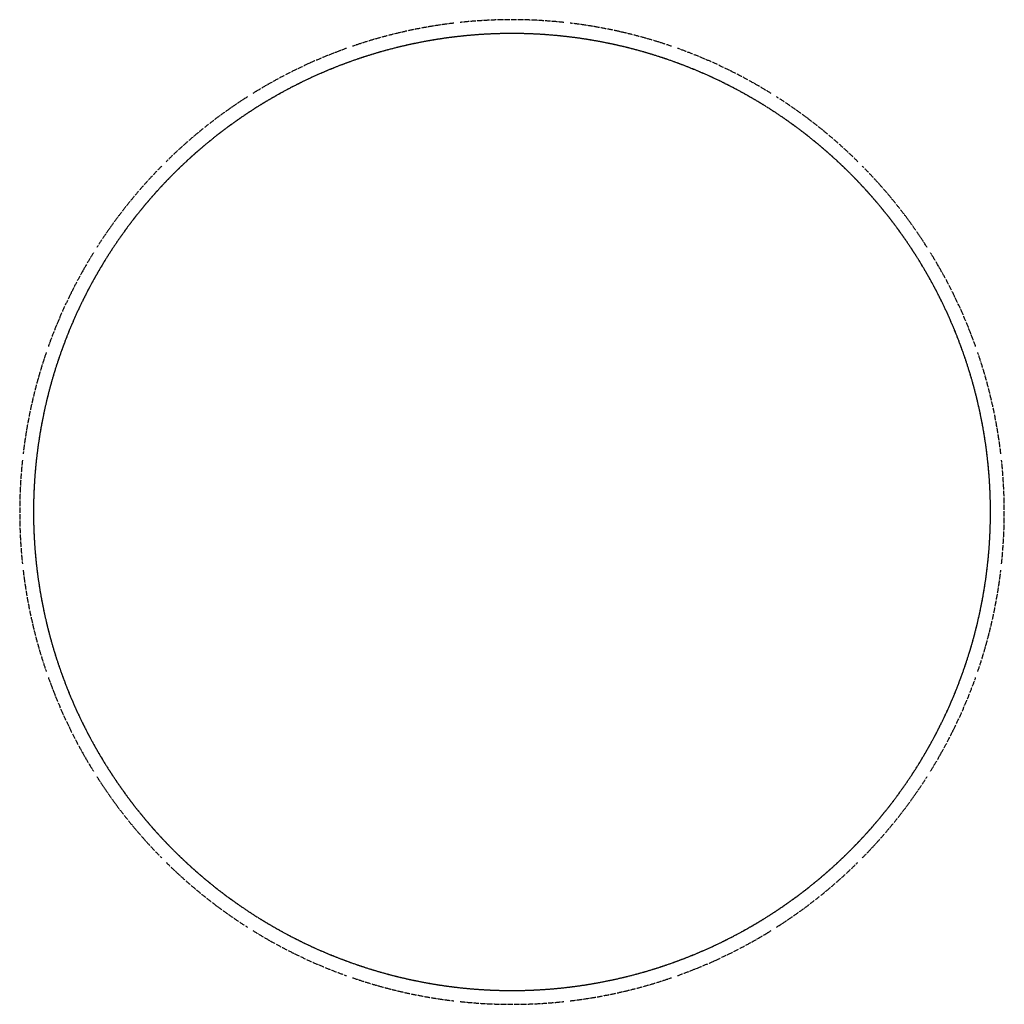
# Model space of a CAD drawing. Header units: millimetres. Extents: x 16633 to 41583, y -23793 to 1157.
import ezdxf

# ---------------------------------------------------------------- set-up
doc = ezdxf.new("R2010")
doc.units = ezdxf.units.MM
doc.header["$LTSCALE"] = 11.25
doc.linetypes.add('ET_DASH_DOT', pattern=[15.3, 12, -1.5, 0.3, -1.5])
doc.layers.add('CENTRE', color=2, linetype='ET_DASH_DOT')

msp = doc.modelspace()

# ---------------------------------------------------------------- linework, layer by layer
at = {"layer": 'CENTRE'}
for centre, radius, start, end in [((29108, -11318), 12475, 96.796, 108.9183), ((29108, -11318, 350), 12475, 96.796, 108.9183), ((29108, -11318, 350), 12475, 96.796, 108.9183), ((29108, -11318), 12475, 83.9389, 96.0611), ((29108, -11318, 350), 12475, 83.9389, 96.0611), ((29108, -11318, 350), 12475, 83.9389, 96.0611), ((29108, -11318), 12475, 71.0817, 83.204), ((29108, -11318, 350), 12475, 71.0817, 83.204), ((29108, -11318, 350), 12475, 71.0817, 83.204), ((29108, -11318), 12125, 83.5714, 96.4286), ((29108, -11318, 350), 12125, 83.5714, 96.4286), ((29108, -11318), 12125, 83.9495, 96.0505), ((29108, -11318, 350), 12125, 83.9495, 96.0505), ((29108, -11318, 350), 12125, 83.9495, 96.0505), ((29108, -11318), 12125, 96.4286, 109.2857), ((29108, -11318, 350), 12125, 96.4286, 109.2857), ((29108, -11318), 12125, 96.8066, 108.9077), ((29108, -11318, 350), 12125, 96.8066, 108.9077), ((29108, -11318, 350), 12125, 96.8066, 108.9077), ((29108, -11318), 12125, 70.7143, 83.5714), ((29108, -11318, 350), 12125, 70.7143, 83.5714), ((29108, -11318), 12125, 71.0923, 83.1934), ((29108, -11318, 350), 12125, 71.0923, 83.1934), ((29108, -11318, 350), 12125, 71.0923, 83.1934), ((29108, -11318), 12475, 109.6531, 121.7754), ((29108, -11318, 350), 12475, 109.6531, 121.7754), ((29108, -11318, 350), 12475, 109.6531, 121.7754), ((29108, -11318), 12475, 58.2246, 70.3469), ((29108, -11318, 350), 12475, 58.2246, 70.3469), ((29108, -11318, 350), 12475, 58.2246, 70.3469), ((29108, -11318), 12125, 109.2857, 122.1429), ((29108, -11318, 350), 12125, 109.2857, 122.1429), ((29108, -11318), 12125, 109.6638, 121.7648), ((29108, -11318, 350), 12125, 109.6638, 121.7648), ((29108, -11318, 350), 12125, 109.6638, 121.7648), ((29108, -11318), 12125, 57.8571, 70.7143), ((29108, -11318, 350), 12125, 57.8571, 70.7143), ((29108, -11318), 12125, 58.2352, 70.3362), ((29108, -11318, 350), 12125, 58.2352, 70.3362), ((29108, -11318, 350), 12125, 58.2352, 70.3362), ((29108, -11318), 12475, 122.5103, 134.6326), ((29108, -11318, 350), 12475, 122.5103, 134.6326), ((29108, -11318, 350), 12475, 122.5103, 134.6326), ((29108, -11318), 12475, 45.3674, 57.4897), ((29108, -11318, 350), 12475, 45.3674, 57.4897), ((29108, -11318, 350), 12475, 45.3674, 57.4897), ((29108, -11318), 12125, 122.1429, 135), ((29108, -11318, 350), 12125, 122.1429, 135), ((29108, -11318), 12125, 122.5209, 134.622), ((29108, -11318, 350), 12125, 122.5209, 134.622), ((29108, -11318, 350), 12125, 122.5209, 134.622), ((29108, -11318), 12125, 45, 57.8571), ((29108, -11318, 350), 12125, 45, 57.8571), ((29108, -11318), 12125, 45.378, 57.4791), ((29108, -11318, 350), 12125, 45.378, 57.4791), ((29108, -11318, 350), 12125, 45.378, 57.4791), ((29108, -11318), 12475, 135.3674, 147.4897), ((29108, -11318, 350), 12475, 135.3674, 147.4897), ((29108, -11318, 350), 12475, 135.3674, 147.4897), ((29108, -11318), 12125, 135, 147.8571), ((29108, -11318, 350), 12125, 135, 147.8571), ((29108, -11318), 12125, 32.1429, 45), ((29108, -11318, 350), 12125, 32.1429, 45), ((29108, -11318), 12475, 32.5103, 44.6326), ((29108, -11318, 350), 12475, 32.5103, 44.6326), ((29108, -11318, 350), 12475, 32.5103, 44.6326), ((29108, -11318), 12125, 135.378, 147.4791), ((29108, -11318, 350), 12125, 135.378, 147.4791), ((29108, -11318, 350), 12125, 135.378, 147.4791), ((29108, -11318), 12125, 32.5209, 44.622), ((29108, -11318, 350), 12125, 32.5209, 44.622), ((29108, -11318, 350), 12125, 32.5209, 44.622), ((29108, -11318), 12475, 148.2246, 160.3469), ((29108, -11318, 350), 12475, 148.2246, 160.3469), ((29108, -11318, 350), 12475, 148.2246, 160.3469), ((29108, -11318), 12125, 147.8571, 160.7143), ((29108, -11318, 350), 12125, 147.8571, 160.7143), ((29108, -11318), 12125, 148.2352, 160.3362), ((29108, -11318, 350), 12125, 148.2352, 160.3362), ((29108, -11318, 350), 12125, 148.2352, 160.3362), ((29108, -11318), 12125, 19.2857, 32.1429), ((29108, -11318, 350), 12125, 19.2857, 32.1429), ((29108, -11318), 12125, 19.6638, 31.7648), ((29108, -11318, 350), 12125, 19.6638, 31.7648), ((29108, -11318, 350), 12125, 19.6638, 31.7648), ((29108, -11318), 12475, 19.6531, 31.7754), ((29108, -11318, 350), 12475, 19.6531, 31.7754), ((29108, -11318, 350), 12475, 19.6531, 31.7754), ((29108, -11318), 12475, 161.0817, 173.204), ((29108, -11318, 350), 12475, 161.0817, 173.204), ((29108, -11318, 350), 12475, 161.0817, 173.204), ((29108, -11318), 12125, 160.7143, 173.5714), ((29108, -11318, 350), 12125, 160.7143, 173.5714), ((29108, -11318), 12125, 161.0923, 173.1934), ((29108, -11318, 350), 12125, 161.0923, 173.1934), ((29108, -11318, 350), 12125, 161.0923, 173.1934), ((29108, -11318), 12125, 6.4286, 19.2857), ((29108, -11318, 350), 12125, 6.4286, 19.2857), ((29108, -11318), 12125, 6.8066, 18.9077), ((29108, -11318, 350), 12125, 6.8066, 18.9077), ((29108, -11318, 350), 12125, 6.8066, 18.9077), ((29108, -11318), 12475, 6.796, 18.9183), ((29108, -11318, 350), 12475, 6.796, 18.9183), ((29108, -11318, 350), 12475, 6.796, 18.9183), ((29108, -11318), 12125, 173.5714, 186.4286), ((29108, -11318, 350), 12125, 173.5714, 186.4286), ((29108, -11318), 12125, 353.5714, 6.4286), ((29108, -11318, 350), 12125, 353.5714, 6.4286), ((29108, -11318), 12475, 173.9389, 186.0611), ((29108, -11318, 350), 12475, 173.9389, 186.0611), ((29108, -11318, 350), 12475, 173.9389, 186.0611), ((29108, -11318), 12125, 173.9495, 186.0505), ((29108, -11318, 350), 12125, 173.9495, 186.0505), ((29108, -11318, 350), 12125, 173.9495, 186.0505), ((29108, -11318), 12125, 353.9495, 6.0505), ((29108, -11318, 350), 12125, 353.9495, 6.0505), ((29108, -11318, 350), 12125, 353.9495, 6.0505), ((29108, -11318), 12475, 353.9389, 6.0611), ((29108, -11318, 350), 12475, 353.9389, 6.0611), ((29108, -11318, 350), 12475, 353.9389, 6.0611), ((29108, -11318), 12125, 186.4286, 199.2857), ((29108, -11318, 350), 12125, 186.4286, 199.2857), ((29108, -11318), 12125, 340.7143, 353.5714), ((29108, -11318, 350), 12125, 340.7143, 353.5714), ((29108, -11318), 12475, 186.796, 198.9183), ((29108, -11318, 350), 12475, 186.796, 198.9183), ((29108, -11318, 350), 12475, 186.796, 198.9183), ((29108, -11318), 12125, 186.8066, 198.9077), ((29108, -11318, 350), 12125, 186.8066, 198.9077), ((29108, -11318, 350), 12125, 186.8066, 198.9077), ((29108, -11318), 12125, 341.0923, 353.1934), ((29108, -11318, 350), 12125, 341.0923, 353.1934), ((29108, -11318, 350), 12125, 341.0923, 353.1934), ((29108, -11318), 12475, 341.0817, 353.204), ((29108, -11318, 350), 12475, 341.0817, 353.204), ((29108, -11318, 350), 12475, 341.0817, 353.204), ((29108, -11318), 12125, 199.2857, 212.1429), ((29108, -11318, 350), 12125, 199.2857, 212.1429), ((29108, -11318), 12125, 199.6638, 211.7648), ((29108, -11318, 350), 12125, 199.6638, 211.7648), ((29108, -11318, 350), 12125, 199.6638, 211.7648), ((29108, -11318), 12125, 327.8571, 340.7143), ((29108, -11318, 350), 12125, 327.8571, 340.7143), ((29108, -11318), 12125, 328.2352, 340.3362), ((29108, -11318, 350), 12125, 328.2352, 340.3362), ((29108, -11318, 350), 12125, 328.2352, 340.3362), ((29108, -11318), 12475, 199.6531, 211.7754), ((29108, -11318, 350), 12475, 199.6531, 211.7754), ((29108, -11318, 350), 12475, 199.6531, 211.7754), ((29108, -11318), 12475, 328.2246, 340.3469), ((29108, -11318, 350), 12475, 328.2246, 340.3469), ((29108, -11318, 350), 12475, 328.2246, 340.3469), ((29108, -11318), 12125, 212.1429, 225), ((29108, -11318, 350), 12125, 212.1429, 225), ((29108, -11318), 12125, 212.5209, 224.622), ((29108, -11318, 350), 12125, 212.5209, 224.622), ((29108, -11318, 350), 12125, 212.5209, 224.622), ((29108, -11318), 12125, 315, 327.8571), ((29108, -11318, 350), 12125, 315, 327.8571), ((29108, -11318), 12125, 315.378, 327.4791), ((29108, -11318, 350), 12125, 315.378, 327.4791), ((29108, -11318, 350), 12125, 315.378, 327.4791), ((29108, -11318), 12475, 212.5103, 224.6326), ((29108, -11318, 350), 12475, 212.5103, 224.6326), ((29108, -11318, 350), 12475, 212.5103, 224.6326), ((29108, -11318), 12475, 315.3674, 327.4897), ((29108, -11318, 350), 12475, 315.3674, 327.4897), ((29108, -11318, 350), 12475, 315.3674, 327.4897), ((29108, -11318), 12125, 225, 237.8571), ((29108, -11318, 350), 12125, 225, 237.8571), ((29108, -11318), 12125, 225.378, 237.4791), ((29108, -11318, 350), 12125, 225.378, 237.4791), ((29108, -11318, 350), 12125, 225.378, 237.4791), ((29108, -11318), 12125, 302.1429, 315), ((29108, -11318, 350), 12125, 302.1429, 315), ((29108, -11318), 12125, 302.5209, 314.622), ((29108, -11318, 350), 12125, 302.5209, 314.622), ((29108, -11318, 350), 12125, 302.5209, 314.622), ((29108, -11318), 12475, 225.3674, 237.4897), ((29108, -11318, 350), 12475, 225.3674, 237.4897), ((29108, -11318, 350), 12475, 225.3674, 237.4897), ((29108, -11318), 12475, 302.5103, 314.6326), ((29108, -11318, 350), 12475, 302.5103, 314.6326), ((29108, -11318, 350), 12475, 302.5103, 314.6326), ((29108, -11318), 12125, 237.8571, 250.7143), ((29108, -11318, 350), 12125, 237.8571, 250.7143), ((29108, -11318), 12125, 238.2352, 250.3362), ((29108, -11318, 350), 12125, 238.2352, 250.3362), ((29108, -11318, 350), 12125, 238.2352, 250.3362), ((29108, -11318), 12125, 289.2857, 302.1429), ((29108, -11318, 350), 12125, 289.2857, 302.1429), ((29108, -11318), 12125, 289.6638, 301.7648), ((29108, -11318, 350), 12125, 289.6638, 301.7648), ((29108, -11318, 350), 12125, 289.6638, 301.7648), ((29108, -11318), 12475, 238.2246, 250.3469), ((29108, -11318, 350), 12475, 238.2246, 250.3469), ((29108, -11318, 350), 12475, 238.2246, 250.3469), ((29108, -11318), 12475, 289.6531, 301.7754), ((29108, -11318, 350), 12475, 289.6531, 301.7754), ((29108, -11318, 350), 12475, 289.6531, 301.7754), ((29108, -11318), 12125, 250.7143, 263.5714), ((29108, -11318, 350), 12125, 250.7143, 263.5714), ((29108, -11318), 12125, 251.0923, 263.1934), ((29108, -11318, 350), 12125, 251.0923, 263.1934), ((29108, -11318, 350), 12125, 251.0923, 263.1934), ((29108, -11318), 12125, 276.4286, 289.2857), ((29108, -11318, 350), 12125, 276.4286, 289.2857), ((29108, -11318), 12125, 276.8066, 288.9077), ((29108, -11318, 350), 12125, 276.8066, 288.9077), ((29108, -11318, 350), 12125, 276.8066, 288.9077), ((29108, -11318), 12475, 251.0817, 263.204), ((29108, -11318, 350), 12475, 251.0817, 263.204), ((29108, -11318, 350), 12475, 251.0817, 263.204), ((29108, -11318), 12475, 276.796, 288.9183), ((29108, -11318, 350), 12475, 276.796, 288.9183), ((29108, -11318, 350), 12475, 276.796, 288.9183), ((29108, -11318), 12125, 263.5714, 276.4286), ((29108, -11318, 350), 12125, 263.5714, 276.4286), ((29108, -11318), 12125, 263.9495, 276.0505), ((29108, -11318, 350), 12125, 263.9495, 276.0505), ((29108, -11318, 350), 12125, 263.9495, 276.0505), ((29108, -11318), 12475, 263.9389, 276.0611), ((29108, -11318, 350), 12475, 263.9389, 276.0611), ((29108, -11318, 350), 12475, 263.9389, 276.0611)]:
    msp.add_arc(centre, radius, start, end, dxfattribs=at)

doc.saveas('drawing.dxf')
